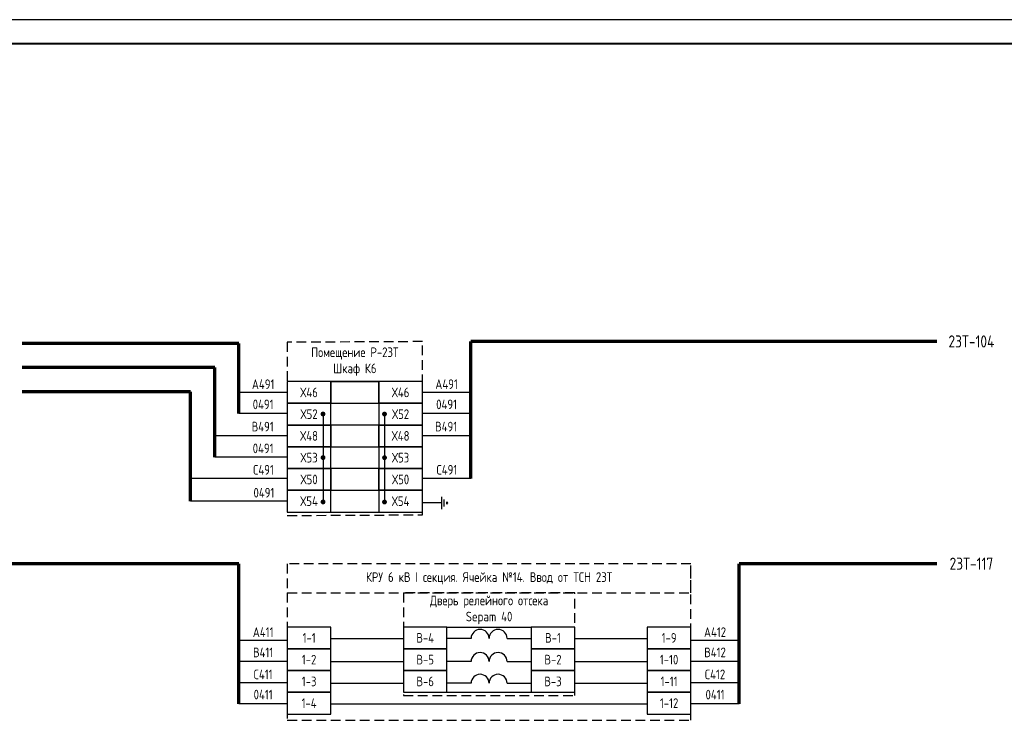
# Model space of a CAD drawing. Header units: millimetres. Extents: x 616 to 6196, y 2487 to 5711.
# Tile 4 of 46: x 1873 to 2077, y 3754 to 3899. Entities that reach past the tile are written whole.
import ezdxf
from ezdxf.enums import TextEntityAlignment as Align

# ---------------------------------------------------------------- set-up
doc = ezdxf.new("R2010")
doc.units = ezdxf.units.MM
doc.linetypes.add('JIS_02_2.0', pattern=[3, 2, -1])
doc.styles.add('SIMPLEX', font='GOST.ttf', dxfattribs={"height": 5})

msp = doc.modelspace()

# ---------------------------------------------------------------- linework, layer by layer
at = {"lineweight": -2}
msp.add_line((2328.89, 3899.35), (1487.89, 3899.35), dxfattribs=at)
at = {"lineweight": 40}
msp.add_line((2323.89, 3894.35), (1507.89, 3894.35), dxfattribs=at)
at = {"lineweight": 70}
for p, q in [((1918.78, 3832.4), (1873.95, 3832.4)), ((1918.78, 3817.89), (1918.78, 3832.4)), ((1966.7, 3804.47), (1966.7, 3832.77)), ((2063.03, 3832.77), (1966.7, 3832.77)), ((1913.78, 3827.4), (1873.95, 3827.4)), ((1913.78, 3808.85), (1913.78, 3827.4)), ((1908.78, 3822.4), (1873.95, 3822.4)), ((1908.78, 3799.75), (1908.78, 3822.4)), ((1918.78, 3786.81), (1866.47, 3786.81)), ((1918.78, 3757.88), (1918.78, 3786.81)), ((2063.03, 3786.81), (2022.2, 3786.81)), ((2022.2, 3757.88), (2022.2, 3786.81))]:
    msp.add_line(p, q, dxfattribs=at)
for p, q in [((1937.78, 3824.52), (1947.7, 3824.52)), ((1928.78, 3822.22), (1918.78, 3822.22)), ((1966.7, 3822.22), (1956.7, 3822.22)), ((1928.78, 3817.89), (1918.78, 3817.89)), ((1936.16, 3817.81), (1936.16, 3799.61)), ((1948.87, 3817.78), (1948.87, 3799.59)), ((1966.7, 3817.89), (1956.7, 3817.89)), ((1928.78, 3813.27), (1913.78, 3813.27)), ((1966.7, 3813.27), (1956.7, 3813.27)), ((1928.78, 3808.85), (1913.78, 3808.85)), ((1928.78, 3804.47), (1908.78, 3804.47)), ((1966.7, 3804.47), (1956.7, 3804.47)), ((1960.73, 3798.15), (1960.73, 3800.65)), ((1928.78, 3799.75), (1908.78, 3799.75)), ((1960.73, 3799.4), (1956.7, 3799.4)), ((1961.23, 3798.65), (1961.23, 3800.15)), ((1961.73, 3799.15), (1961.73, 3799.65)), ((1961.73, 3799.65), (1961.98, 3799.4)), ((1961.73, 3799.15), (1961.98, 3799.4)), ((1937.78, 3797.52), (1947.7, 3797.52)), ((1961.78, 3773.75), (1979.2, 3773.75)), ((1928.78, 3770.94), (1918.78, 3770.94)), ((1937.78, 3771.4), (1952.78, 3771.4)), ((1966.78, 3771.4), (1961.78, 3771.4)), ((1974.2, 3771.4), (1979.2, 3771.4)), ((1988.2, 3771.4), (2003.2, 3771.4)), ((2022.2, 3770.94), (2012.2, 3770.94)), ((1928.78, 3766.61), (1918.78, 3766.61)), ((1937.78, 3766.61), (1952.78, 3766.61)), ((1966.78, 3766.61), (1961.78, 3766.61)), ((1974.2, 3766.61), (1979.2, 3766.61)), ((1988.2, 3766.61), (2003.2, 3766.61)), ((2022.2, 3766.61), (2012.2, 3766.61)), ((1928.78, 3762.21), (1918.78, 3762.21)), ((1937.78, 3762.11), (1952.78, 3762.11)), ((1966.78, 3762.11), (1961.78, 3762.11)), ((1974.2, 3762.11), (1979.2, 3762.11)), ((1988.2, 3762.11), (2003.2, 3762.11)), ((2022.2, 3762.21), (2012.2, 3762.21)), ((1961.78, 3760.25), (1979.2, 3760.25)), ((1928.78, 3757.88), (1918.78, 3757.88)), ((1937.78, 3757.88), (2003.2, 3757.88)), ((2022.2, 3757.88), (2012.2, 3757.88))]:
    msp.add_line(p, q)
at = {"color": 32, "linetype": 'JIS_02_2.0', "true_color": 0xcd6928}
for points in [[(1956.7, 3832.77), (1928.78, 3832.63), (1928.78, 3796.81), (1956.7, 3796.95)], [(2012.2, 3786.81), (1928.78, 3786.81), (1928.78, 3754.45), (2012.2, 3754.45)], [(2012.2, 3786.81), (1928.78, 3786.81), (1928.78, 3780.79), (2012.2, 3780.79)], [(1988.2, 3780.79), (1952.78, 3780.79), (1952.78, 3759.61), (1988.2, 3759.61)]]:
    msp.add_lwpolyline(points, close=True, dxfattribs=at)
for points in [[(1928.78, 3820.02), (1937.78, 3820.02), (1937.78, 3824.52), (1928.78, 3824.52)], [(1937.78, 3820.02), (1947.7, 3820.02), (1947.7, 3824.52), (1937.78, 3824.52)], [(1947.7, 3820.02), (1956.7, 3820.02), (1956.7, 3824.52), (1947.7, 3824.52)], [(1928.78, 3815.52), (1937.78, 3815.52), (1937.78, 3820.02), (1928.78, 3820.02)], [(1947.7, 3815.52), (1956.7, 3815.52), (1956.7, 3820.02), (1947.7, 3820.02)], [(1928.78, 3811.02), (1937.78, 3811.02), (1937.78, 3815.52), (1928.78, 3815.52)], [(1937.78, 3811.02), (1947.7, 3811.02), (1947.7, 3815.52), (1937.78, 3815.52)], [(1947.7, 3811.02), (1956.7, 3811.02), (1956.7, 3815.52), (1947.7, 3815.52)], [(1928.78, 3806.52), (1937.78, 3806.52), (1937.78, 3811.02), (1928.78, 3811.02)], [(1947.7, 3806.52), (1956.7, 3806.52), (1956.7, 3811.02), (1947.7, 3811.02)], [(1928.78, 3802.02), (1937.78, 3802.02), (1937.78, 3806.52), (1928.78, 3806.52)], [(1937.78, 3802.02), (1947.7, 3802.02), (1947.7, 3806.52), (1937.78, 3806.52)], [(1947.7, 3802.02), (1956.7, 3802.02), (1956.7, 3806.52), (1947.7, 3806.52)], [(1928.78, 3797.52), (1937.78, 3797.52), (1937.78, 3802.02), (1928.78, 3802.02)], [(1947.7, 3797.52), (1956.7, 3797.52), (1956.7, 3802.02), (1947.7, 3802.02)], [(1928.78, 3769.25), (1937.78, 3769.25), (1937.78, 3773.75), (1928.78, 3773.75)], [(1952.78, 3769.25), (1961.78, 3769.25), (1961.78, 3773.75), (1952.78, 3773.75)], [(1979.2, 3769.25), (1988.2, 3769.25), (1988.2, 3773.75), (1979.2, 3773.75)], [(2003.2, 3769.25), (2012.2, 3769.25), (2012.2, 3773.75), (2003.2, 3773.75)], [(1928.78, 3764.75), (1937.78, 3764.75), (1937.78, 3769.25), (1928.78, 3769.25)], [(1952.78, 3764.75), (1961.78, 3764.75), (1961.78, 3769.25), (1952.78, 3769.25)], [(1979.2, 3764.75), (1988.2, 3764.75), (1988.2, 3769.25), (1979.2, 3769.25)], [(2003.2, 3764.75), (2012.2, 3764.75), (2012.2, 3769.25), (2003.2, 3769.25)], [(1928.78, 3760.25), (1937.78, 3760.25), (1937.78, 3764.75), (1928.78, 3764.75)], [(1952.78, 3760.25), (1961.78, 3760.25), (1961.78, 3764.75), (1952.78, 3764.75)], [(1979.2, 3760.25), (1988.2, 3760.25), (1988.2, 3764.75), (1979.2, 3764.75)], [(2003.2, 3760.25), (2012.2, 3760.25), (2012.2, 3764.75), (2003.2, 3764.75)], [(1928.78, 3755.75), (1937.78, 3755.75), (1937.78, 3760.25), (1928.78, 3760.25)], [(2003.2, 3755.75), (2012.2, 3755.75), (2012.2, 3760.25), (2003.2, 3760.25)]]:
    msp.add_lwpolyline(points, close=True)
at = {"const_width": 0.45}
for points in [[(1936.16, 3818.08, 1), (1936.16, 3817.53, 1)], [(1948.87, 3818.06, 1), (1948.87, 3817.51, 1)], [(1936.17, 3809.06, 1), (1936.17, 3808.51, 1)], [(1948.88, 3809.04, 1), (1948.88, 3808.49, 1)], [(1936.16, 3799.89, 1), (1936.16, 3799.34, 1)], [(1948.87, 3799.87, 1), (1948.87, 3799.32, 1)]]:
    msp.add_lwpolyline(points, format="xyb", close=True, dxfattribs=at)
for centre in [(1968.64, 3771.4), (1972.35, 3771.4), (1968.64, 3766.61), (1972.35, 3766.61), (1968.64, 3762.11), (1972.35, 3762.11)]:
    msp.add_arc(centre, 1.86, 0, 180)

# ---------------------------------------------------------------- texts
at = {"color": 4, "style": 'SIMPLEX'}
for s, p in [('23Т-104', (2070.2, 3831.56)), ('23Т-117', (2070.2, 3785.6))]:
    msp.add_text(s, height=2.5, dxfattribs=at).set_placement(p, align=Align.CENTER)
at = {"char_height": 2, "attachment_point": 5, "style": 'SIMPLEX'}
for s, insert, width in [('Помещение Р-23Т\\PШкаф К6', (1942.74, 3828.64), 27.9202), ('А491', (1923.78, 3823.96), 10), ('А491', (1961.7, 3823.96), 10), ('Х46', (1933.28, 3822.27), 9), ('Х46', (1952.2, 3822.27), 9), ('0491', (1923.78, 3819.79), 10), ('0491', (1961.7, 3819.79), 10), ('Х52', (1933.28, 3817.77), 9), ('Х52', (1952.2, 3817.77), 9), ('В491', (1923.69, 3815.19), 10.1809), ('Х48', (1933.28, 3813.27), 9), ('Х48', (1952.2, 3813.27), 9), ('В491', (1961.61, 3815.19), 10.1809), ('0491', (1923.78, 3810.69), 10), ('Х53', (1933.28, 3808.77), 9), ('Х53', (1952.2, 3808.77), 9), ('С491', (1923.85, 3806.26), 10), ('С491', (1961.77, 3806.26), 10), ('Х50', (1933.28, 3804.27), 9), ('Х50', (1952.2, 3804.27), 9), ('0491', (1923.94, 3801.52), 10), ('Х54', (1933.28, 3799.77), 9), ('Х54', (1952.2, 3799.77), 9), ('КРУ 6 кВ I секция. Ячейка №14. Ввод от ТСН 23Т', (1970.49, 3783.8), 83.4216), ('Дверь релейного отсека\\PSepam 40', (1970.49, 3777.27), 35.4216), ('А411', (1923.78, 3772.68), 10), ('А412', (2017.2, 3772.68), 10), ('1-1', (1933.28, 3771.5), 9), ('В-4', (1957.28, 3771.5), 9), ('В-1', (1983.7, 3771.5), 9), ('1-9', (2007.7, 3771.5), 9), ('В411', (1923.78, 3768.5), 10), ('В412', (2017.2, 3768.5), 10), ('1-2', (1933.28, 3767), 9), ('В-5', (1957.28, 3767), 9), ('В-2', (1983.7, 3767), 9), ('1-10', (2007.7, 3767), 9), ('С411', (1923.78, 3763.95), 10), ('1-3', (1933.28, 3762.5), 9), ('В-6', (1957.28, 3762.5), 9), ('В-3', (1983.7, 3762.5), 9), ('1-11', (2007.7, 3762.5), 9), ('С412', (2017.2, 3763.95), 10), ('0411', (1923.78, 3759.77), 10), ('0411', (2017.2, 3759.77), 10), ('1-4', (1933.28, 3758), 9), ('1-12', (2007.7, 3758), 9)]:
    msp.add_mtext(s, dxfattribs=dict(at, insert=insert, width=width))

doc.saveas('drawing.dxf')
